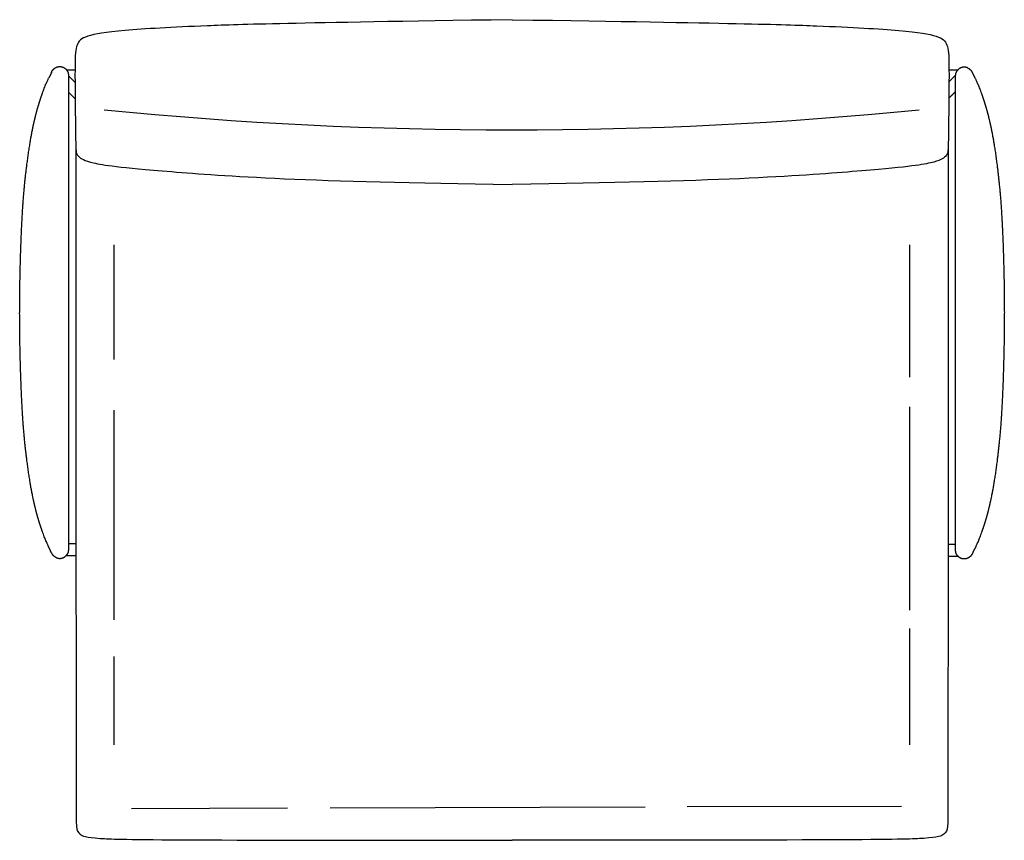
# Model space of a CAD drawing. Header units: millimetres. Extents: x -85 to 85, y -69 to 73.
import ezdxf

# ---------------------------------------------------------------- set-up
doc = ezdxf.new("R2010")
doc.units = ezdxf.units.MM
doc.header["$MEASUREMENT"] = 0
doc.layers.add('Default', color=7, linetype='Continuous', true_color=0x000000)

msp = doc.modelspace()

# ---------------------------------------------------------------- linework, layer by layer
at = {"layer": 'Default'}
for points in [[(-75.52, 64.4), (-76.95, 64.4)], [(-68.73, 14.36), (-68.73, 34.19)], [(68.72, 11.32), (68.72, 34.19)], [(-68.73, -30.62), (-68.73, 5.6)], [(68.72, -28.96), (68.72, 6.2)], [(68.72, -52.24), (68.72, -32.14)], [(-68.73, -52.24), (-68.73, -36.96)], [(-31.43, -63.1), (23, -62.94)], [(30.26, -62.91), (67.3, -62.8)], [(-65.77, -63.21), (-38.78, -63.12)]]:
    msp.add_lwpolyline(points, dxfattribs=at)
msp.add_arc((-0.07, 769.36), 715.3, 264.35063, 275.64937, dxfattribs=at)
for points, knots in [([(0, 73.1), (-39.19, 72.51), (-53.94, 72.07), (-68.3, 71.26), (-74.07, 70.33), (-75.32, 68.93), (-75.59, 66.28), (-75.42, 53.02), (-75.37, 50.19), (-75.14, 49.53), (-73.34, 48.35), (-65.39, 47.22), (-35.22, 45.06), (0, 44.64)], [0, 0, 0, 0, 15.962825, 31.925651, 47.888476, 63.851301, 79.814126, 95.776952, 111.739777, 127.702602, 143.665428, 159.628253, 174.962681, 174.962681, 174.962681, 174.962681]), ([(0, 73.1), (39.18, 72.51), (53.93, 72.07), (68.29, 71.26), (74.06, 70.33), (75.31, 68.93), (75.58, 66.28), (75.41, 53.02), (75.36, 50.19), (75.14, 49.53), (73.34, 48.35), (65.38, 47.22), (35.21, 45.06), (0, 44.64)], [0, 0, 0, 0, 15.962825, 31.925651, 47.888476, 63.851301, 79.814126, 95.776952, 111.739777, 127.702602, 143.665428, 159.628253, 174.962681, 174.962681, 174.962681, 174.962681]), ([(-79.58, 63.98), (-79.58, 63.99), (-79.58, 63.99), (-79.58, 63.99), (-79.57, 64.01), (-79.57, 64.02), (-79.56, 64.03), (-79.56, 64.04), (-79.55, 64.05), (-79.55, 64.06), (-79.55, 64.07), (-79.54, 64.07), (-79.54, 64.08), (-79.54, 64.08), (-79.53, 64.1), (-79.53, 64.11)], [0.1378019, 0.1378019, 0.1378019, 0.1378019, 0.1800301, 0.1800301, 0.1800301, 0.3562698, 0.3562698, 0.3562698, 0.5587838, 0.5587838, 0.5587838, 0.7004119, 0.7004119, 0.7004119, 1.001108, 1.001108, 1.001108, 1.001108])]:
    msp.add_open_spline(points, degree=3, knots=knots, dxfattribs=at)
for points, weights in [([(-79.21, 64.56), (-79, 64.77), (-78.73, 64.89)], [1, 0.981069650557, 1]), ([(-78.73, 64.89), (-78.45, 65), (-78.16, 65)], [1, 0.980983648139, 1]), ([(-78.16, 65), (-77.86, 65), (-77.58, 64.89)], [1, 0.98098364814, 1]), ([(-77.58, 64.89), (-77.31, 64.78), (-77.1, 64.56)], [1, 0.98091842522, 1]), ([(77.57, 64.78), (77.37, 64.7), (77.19, 64.56)], [1, 0.989021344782, 1]), ([(78.14, 64.9), (77.85, 64.9), (77.57, 64.78)], [1, 0.9809236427, 1]), ([(78.72, 64.78), (78.44, 64.9), (78.14, 64.9)], [1, 0.980921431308, 1]), ([(78.72, 64.78), (78.99, 64.67), (79.2, 64.46)], [1, 0.981071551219, 1]), ([(-79.53, 64.11), (-79.42, 64.36), (-79.21, 64.56)], [1, 0.982821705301, 1]), ([(-77.1, 64.56), (-76.88, 64.35), (-76.77, 64.08)], [1, 0.980870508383, 1]), ([(-76.77, 64.08), (-76.66, 63.8), (-76.66, 63.51)], [1, 0.98093109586, 1]), ([(-75.5, 59.44), (-75.55, 59.49), (-75.61, 59.54)], [0.995021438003, 0.997423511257, 1]), ([(75.5, 59.54), (75.49, 59.54), (75.49, 59.54)], [1, 0.999877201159, 0.999754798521]), ([(76.76, -19.18), (76.65, -18.9), (76.65, -18.61)], [1, 0.980929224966, 1]), ([(-78.73, -19.88), (-79, -19.77), (-79.21, -19.56)], [1, 0.981070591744, 1]), ([(-78.73, -19.88), (-78.45, -20), (-78.16, -20)], [1, 0.980922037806, 1]), ([(-78.16, -20), (-77.86, -20), (-77.58, -19.88)], [1, 0.980923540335, 1]), ([(-77.58, -19.88), (-77.38, -19.8), (-77.2, -19.66)], [1, 0.98902188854, 1]), ([(77.09, -19.66), (76.87, -19.45), (76.76, -19.18)], [1, 0.980869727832, 1]), ([(77.57, -19.99), (77.3, -19.88), (77.09, -19.66)], [1, 0.98091842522, 1]), ([(78.14, -20.1), (77.85, -20.1), (77.57, -19.99)], [1, 0.980982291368, 1]), ([(78.72, -19.99), (78.44, -20.1), (78.14, -20.1)], [1, 0.980983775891, 1]), ([(79.2, -19.66), (78.99, -19.87), (78.72, -19.99)], [1, 0.981069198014, 1]), ([(79.52, -19.21), (79.4, -19.46), (79.2, -19.66)], [1, 0.98282301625, 1])]:
    msp.add_rational_spline(points, weights, degree=2, dxfattribs=at)
for points, degree in [([(-80.18, 62.79), (-80.15, 62.86), (-80.12, 62.92), (-80.09, 62.98)], 3), ([(-80.09, 62.98), (-80.06, 63.04), (-80.03, 63.09), (-80.01, 63.14)], 3), ([(-79.58, 63.98), (-79.64, 63.85), (-79.71, 63.71), (-79.87, 63.41), (-79.94, 63.28), (-80.01, 63.14)], 5), ([(-76.66, 63.49), (-76.66, 63.49), (-76.66, 63.49), (-76.66, 63.5), (-76.66, 63.5), (-76.66, 63.51)], 5), ([(-75.52, 62.28), (-76.09, 62.85), (-76.66, 63.42)], 2), ([(77.03, 64.4), (76.27, 64.4), (75.51, 64.4)], 2), ([(76.66, 63.54), (76.09, 62.96), (75.51, 62.39)], 2), ([(77.15, 64.52), (77.16, 64.53), (77.18, 64.54), (77.19, 64.56)], 3), ([(79.2, 64.46), (79.35, 64.31), (79.47, 64.14), (79.62, 63.73), (79.73, 63.55), (79.83, 63.35)], 5), ([(79.83, 63.35), (79.85, 63.32), (79.87, 63.28), (79.89, 63.24)], 3), ([(79.89, 63.24), (79.9, 63.21), (79.92, 63.17), (79.96, 63.1), (79.98, 63.07), (80, 63.04)], 5), ([(80, 63.04), (80.02, 62.99), (80.05, 62.93), (80.08, 62.88)], 3), ([(-81.15, 60.37), (-81.03, 60.7), (-80.92, 60.99), (-80.82, 61.26)], 3), ([(-80.82, 61.26), (-80.72, 61.53), (-80.62, 61.77), (-80.53, 61.99)], 3), ([(-80.53, 61.99), (-80.49, 62.09), (-80.45, 62.19), (-80.4, 62.29)], 3), ([(-80.4, 62.29), (-80.36, 62.38), (-80.32, 62.47), (-80.29, 62.56)], 3), ([(-80.29, 62.56), (-80.25, 62.64), (-80.21, 62.72), (-80.18, 62.79)], 3), ([(-75.63, 62.4), (-75.58, 62.4), (-75.52, 62.4)], 2), ([(80.08, 62.88), (80.11, 62.82), (80.14, 62.75), (80.17, 62.68)], 3), ([(80.17, 62.68), (80.2, 62.61), (80.24, 62.53), (80.28, 62.45)], 3), ([(80.28, 62.45), (80.31, 62.37), (80.35, 62.28), (80.39, 62.18)], 3), ([(80.39, 62.18), (80.44, 62.09), (80.48, 61.99), (80.52, 61.88)], 3), ([(80.52, 61.88), (80.61, 61.66), (80.71, 61.42), (80.81, 61.16)], 3), ([(-76.66, 60.59), (-76.13, 60.07), (-75.61, 59.54)], 2), ([(75.5, 59.54), (76.07, 60.12), (76.65, 60.69)], 2), ([(80.81, 61.16), (80.91, 60.89), (81.02, 60.59), (81.14, 60.26)], 3), ([(-75.35, 50.66), (-75.35, -64.4), (-75.34, -66.69), (-74.85, -67.76), (-73.06, -68.42), (-64.39, -68.73), (0, -68.73)], 3), ([(75.34, 50.66), (75.34, -64.4), (75.34, -66.69), (74.84, -67.76), (73.05, -68.42), (64.38, -68.73), (0, -68.73)], 3), ([(-80.82, -16.26), (-80.92, -15.99), (-81.03, -15.69), (-81.15, -15.36)], 3), ([(-80.53, -16.98), (-80.62, -16.77), (-80.72, -16.53), (-80.82, -16.26)], 3), ([(-80.4, -17.28), (-80.45, -17.19), (-80.49, -17.09), (-80.53, -16.98)], 3), ([(80.81, -16.36), (80.71, -16.63), (80.61, -16.87), (80.52, -17.09)], 3), ([(81.14, -15.47), (81.02, -15.8), (80.91, -16.1), (80.81, -16.36)], 3), ([(-80.29, -17.55), (-80.32, -17.47), (-80.36, -17.38), (-80.4, -17.28)], 3), ([(-80.18, -17.78), (-80.21, -17.71), (-80.25, -17.63), (-80.29, -17.55)], 3), ([(-80.09, -17.98), (-80.12, -17.92), (-80.15, -17.85), (-80.18, -17.78)], 3), ([(-79.21, -19.56), (-79.42, -19.35), (-79.58, -19.09), (-79.81, -18.53), (-79.95, -18.26), (-80.09, -17.98)], 5), ([(-75.34, -17.5), (-76, -17.5), (-76.66, -17.5)], 2), ([(76.65, -17.61), (75.99, -17.61), (75.34, -17.61)], 2), ([(80.08, -18.08), (79.99, -18.26), (79.9, -18.44), (79.65, -18.83), (79.6, -19.02), (79.52, -19.21)], 5), ([(80.17, -17.89), (80.14, -17.96), (80.11, -18.02), (80.08, -18.08)], 3), ([(80.28, -17.66), (80.24, -17.74), (80.2, -17.82), (80.17, -17.89)], 3), ([(80.39, -17.39), (80.35, -17.48), (80.31, -17.57), (80.28, -17.66)], 3), ([(80.52, -17.09), (80.48, -17.19), (80.44, -17.29), (80.39, -17.39)], 3), ([(-77.16, -19.62), (-77.17, -19.63), (-77.19, -19.64), (-77.2, -19.66)], 3), ([(-77.03, -19.5), (-76.19, -19.5), (-75.34, -19.5)], 2), ([(75.34, -19.61), (76.18, -19.61), (77.03, -19.61)], 2)]:
    msp.add_open_spline(points, degree=degree, dxfattribs=at)
for points, weights, knots in [([(-76.66, 63.5), (-76.66, 63.49), (-76.66, 63.46), (-76.66, 63.42), (-76.66, 63.38), (-76.66, 63.32), (-76.66, 63.23), (-76.66, 63.14), (-76.66, 63.02), (-76.66, 62.88), (-76.66, 62.74), (-76.66, 62.57), (-76.66, 62.37), (-76.66, 62.17), (-76.66, 61.93), (-76.66, 61.65), (-76.66, 61.37), (-76.66, 61.06), (-76.66, 60.67), (-76.66, 60.29), (-76.66, 59.84), (-76.66, 59.3), (-76.66, 58.76), (-76.66, 58.13), (-76.66, 57.32), (-76.66, 56.52), (-76.66, 55.54), (-76.66, 54.31), (-76.66, 51.85), (-76.66, 48.38), (-76.66, 45.02), (-76.66, 41.67), (-76.66, 38.43), (-76.65, 34.65), (-76.64, 30.55), (-76.63, 26.44), (-76.63, 22.34), (-76.63, 18.31), (-76.64, 14.29), (-76.65, 10.27), (-76.66, 6.58), (-76.66, 3.34), (-76.66, -0.02), (-76.66, -3.37), (-76.66, -6.85), (-76.66, -9.31), (-76.66, -10.54), (-76.66, -11.51), (-76.66, -12.32), (-76.66, -13.12), (-76.66, -13.76), (-76.66, -14.3), (-76.66, -14.84), (-76.66, -15.28), (-76.66, -15.67), (-76.66, -16.05), (-76.66, -16.37), (-76.66, -16.65), (-76.66, -16.92), (-76.66, -17.16), (-76.66, -17.36), (-76.66, -17.57), (-76.66, -17.74), (-76.66, -17.88), (-76.66, -18.02), (-76.66, -18.13), (-76.66, -18.22), (-76.66, -18.31), (-76.66, -18.37), (-76.66, -18.42), (-76.66, -18.46), (-76.66, -18.48), (-76.66, -18.5)], [1, 1, 1, 1, 1, 1, 1, 1, 1, 1, 1, 1, 1, 1, 1, 1, 1, 1, 1, 1, 1, 1, 1, 1, 1, 1, 1, 1, 1, 1, 1, 1, 1, 1, 0.999999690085, 0.999999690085, 1, 0.999999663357, 0.999999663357, 1, 1, 1, 1, 1, 1, 1, 1, 1, 1, 1, 1, 1, 1, 1, 1, 1, 1, 1, 1, 1, 1, 1, 1, 1, 1, 1, 1, 1, 1, 1, 1, 1, 1], [0, 0, 0, 0, 0.540255, 0.540255, 0.540255, 0.96432, 0.96432, 0.96432, 1.372282, 1.372282, 1.372282, 1.895742, 1.895742, 1.895742, 2.615817, 2.615817, 2.615817, 3.59687, 3.59687, 3.59687, 4.974196, 4.974196, 4.974196, 6.957846, 6.957846, 6.957846, 9.979851, 9.979851, 9.979851, 19.303266, 19.303266, 19.303266, 29.709343, 29.709343, 29.709343, 42.07047, 42.07047, 42.07047, 54.180712, 54.180712, 54.180712, 64.50316, 64.50316, 64.50316, 73.826576, 73.826576, 73.826576, 76.84858, 76.84858, 76.84858, 78.83223, 78.83223, 78.83223, 80.209557, 80.209557, 80.209557, 81.19061, 81.19061, 81.19061, 81.910685, 81.910685, 81.910685, 82.434145, 82.434145, 82.434145, 82.842107, 82.842107, 82.842107, 83.266171, 83.266171, 83.266171, 83.806426, 83.806426, 83.806426, 83.806426]), ([(76.65, -18.6), (76.65, -18.59), (76.65, -18.57), (76.65, -18.52), (76.65, -18.48), (76.65, -18.42), (76.65, -18.33), (76.65, -18.24), (76.65, -18.12), (76.65, -17.98), (76.65, -17.84), (76.65, -17.67), (76.65, -17.47), (76.65, -17.27), (76.65, -17.03), (76.65, -16.75), (76.65, -16.48), (76.65, -16.16), (76.65, -15.77), (76.65, -15.39), (76.65, -14.94), (76.65, -14.4), (76.65, -13.86), (76.65, -13.23), (76.65, -12.43), (76.65, -11.62), (76.65, -10.64), (76.65, -9.41), (76.65, -6.95), (76.65, -3.48), (76.65, -0.12), (76.65, 3.23), (76.65, 6.47), (76.64, 10.25), (76.63, 14.35), (76.62, 18.46), (76.62, 22.56), (76.62, 26.59), (76.63, 30.61), (76.64, 34.63), (76.65, 38.32), (76.65, 41.56), (76.65, 44.92), (76.65, 48.27), (76.65, 51.75), (76.65, 54.21), (76.65, 55.44), (76.65, 56.41), (76.65, 57.22), (76.65, 58.02), (76.65, 58.65), (76.65, 59.19), (76.65, 59.74), (76.65, 60.18), (76.65, 60.57), (76.65, 60.95), (76.65, 61.27), (76.65, 61.54), (76.65, 61.82), (76.65, 62.06), (76.65, 62.26), (76.65, 62.47), (76.65, 62.63), (76.65, 62.78), (76.65, 62.92), (76.65, 63.03), (76.65, 63.12), (76.65, 63.21), (76.65, 63.27), (76.65, 63.32), (76.65, 63.36), (76.65, 63.38), (76.65, 63.4)], [1, 1, 1, 1, 1, 1, 1, 1, 1, 1, 1, 1, 1, 1, 1, 1, 1, 1, 1, 1, 1, 1, 1, 1, 1, 1, 1, 1, 1, 1, 1, 1, 1, 1, 0.999999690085, 0.999999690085, 1, 0.999999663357, 0.999999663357, 1, 1, 1, 1, 1, 1, 1, 1, 1, 1, 1, 1, 1, 1, 1, 1, 1, 1, 1, 1, 1, 1, 1, 1, 1, 1, 1, 1, 1, 1, 1, 1, 1, 1], [0, 0, 0, 0, 0.540255, 0.540255, 0.540255, 0.96432, 0.96432, 0.96432, 1.372282, 1.372282, 1.372282, 1.895742, 1.895742, 1.895742, 2.615817, 2.615817, 2.615817, 3.59687, 3.59687, 3.59687, 4.974196, 4.974196, 4.974196, 6.957846, 6.957846, 6.957846, 9.979851, 9.979851, 9.979851, 19.303266, 19.303266, 19.303266, 29.709343, 29.709343, 29.709343, 42.07047, 42.07047, 42.07047, 54.180712, 54.180712, 54.180712, 64.50316, 64.50316, 64.50316, 73.826576, 73.826576, 73.826576, 76.84858, 76.84858, 76.84858, 78.83223, 78.83223, 78.83223, 80.209557, 80.209557, 80.209557, 81.19061, 81.19061, 81.19061, 81.910685, 81.910685, 81.910685, 82.434145, 82.434145, 82.434145, 82.842107, 82.842107, 82.842107, 83.266171, 83.266171, 83.266171, 83.806426, 83.806426, 83.806426, 83.806426]), ([(76.65, 63.4), (76.65, 63.47), (76.67, 63.62), (76.69, 63.79), (76.72, 63.88), (76.76, 63.97), (76.84, 64.15), (76.95, 64.32), (77.09, 64.46), (77.11, 64.48), (77.13, 64.5), (77.15, 64.52)], [1, 1, 1, 1, 1, 1, 0.988153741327, 0.988153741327, 1, 1, 1, 1], [0, 0, 0, 0, 0.284474, 0.284474, 0.656098, 0.656098, 0.656098, 1.244083, 1.244083, 1.244083, 1.330138, 1.330138, 1.330138, 1.330138]), ([(-81.15, -15.36), (-81.44, -14.56), (-81.7, -13.75), (-81.93, -12.94), (-82.26, -11.81), (-82.54, -10.67), (-82.78, -9.51), (-83.39, -6.58), (-83.87, -2.98), (-84.18, -0.02), (-84.53, 3.46), (-84.71, 6.77), (-84.84, 10.27), (-84.99, 14.29), (-85.07, 18.31), (-85.08, 22.34), (-85.07, 26.44), (-84.99, 30.55), (-84.84, 34.65), (-84.71, 38.18), (-84.53, 41.51), (-84.18, 45.02), (-83.87, 47.98), (-83.39, 51.58), (-82.78, 54.52), (-82.54, 55.67), (-82.26, 56.81), (-81.93, 57.95), (-81.7, 58.76), (-81.44, 59.56), (-81.15, 60.36)], [1, 0.999707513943, 0.999707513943, 1, 0.999501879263, 0.999501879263, 1, 1, 1, 1, 1, 1, 1, 0.999884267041, 0.999884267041, 1, 0.999891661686, 0.999891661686, 1, 1, 1, 1, 1, 1, 1, 0.999501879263, 0.999501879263, 1, 0.999707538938, 0.999707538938, 1], [0, 0, 0, 0, 2.540441, 2.540441, 2.540441, 6.069738, 6.069738, 6.069738, 15.67659, 15.67659, 15.67659, 25.988201, 25.988201, 25.988201, 38.058617, 38.058617, 38.058617, 50.378955, 50.378955, 50.378955, 60.77387, 60.77387, 60.77387, 70.380721, 70.380721, 70.380721, 73.910019, 73.910019, 73.910019, 76.450327, 76.450327, 76.450327, 76.450327]), ([(81.14, 60.26), (81.43, 59.46), (81.69, 58.65), (81.92, 57.84), (82.25, 56.71), (82.53, 55.57), (82.77, 54.41), (83.38, 51.48), (83.86, 47.88), (84.16, 44.92), (84.52, 41.44), (84.7, 38.13), (84.83, 34.63), (84.98, 30.61), (85.06, 26.59), (85.07, 22.56), (85.06, 18.46), (84.98, 14.35), (84.83, 10.25), (84.7, 6.72), (84.52, 3.39), (84.16, -0.12), (83.86, -3.08), (83.38, -6.68), (82.77, -9.62), (82.53, -10.77), (82.25, -11.92), (81.92, -13.05), (81.69, -13.86), (81.43, -14.67), (81.14, -15.46)], [1, 0.999707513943, 0.999707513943, 1, 0.999501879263, 0.999501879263, 1, 1, 1, 1, 1, 1, 1, 0.999884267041, 0.999884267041, 1, 0.999891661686, 0.999891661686, 1, 1, 1, 1, 1, 1, 1, 0.999501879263, 0.999501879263, 1, 0.999707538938, 0.999707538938, 1], [0, 0, 0, 0, 2.540441, 2.540441, 2.540441, 6.069738, 6.069738, 6.069738, 15.67659, 15.67659, 15.67659, 25.988201, 25.988201, 25.988201, 38.058617, 38.058617, 38.058617, 50.378955, 50.378955, 50.378955, 60.77387, 60.77387, 60.77387, 70.380721, 70.380721, 70.380721, 73.910019, 73.910019, 73.910019, 76.450327, 76.450327, 76.450327, 76.450327]), ([(-76.66, -18.5), (-76.66, -18.57), (-76.68, -18.72), (-76.7, -18.89), (-76.73, -18.98), (-76.77, -19.07), (-76.85, -19.25), (-76.96, -19.42), (-77.1, -19.56), (-77.12, -19.58), (-77.14, -19.6), (-77.16, -19.62)], [1, 1, 1, 1, 1, 1, 0.988153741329, 0.988153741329, 1, 1, 1, 1], [0, 0, 0, 0, 0.284474, 0.284474, 0.656098, 0.656098, 0.656098, 1.244083, 1.244083, 1.244083, 1.330138, 1.330138, 1.330138, 1.330138])]:
    msp.add_rational_spline(points, weights, degree=3, knots=knots, dxfattribs=at)

doc.saveas('drawing.dxf')
